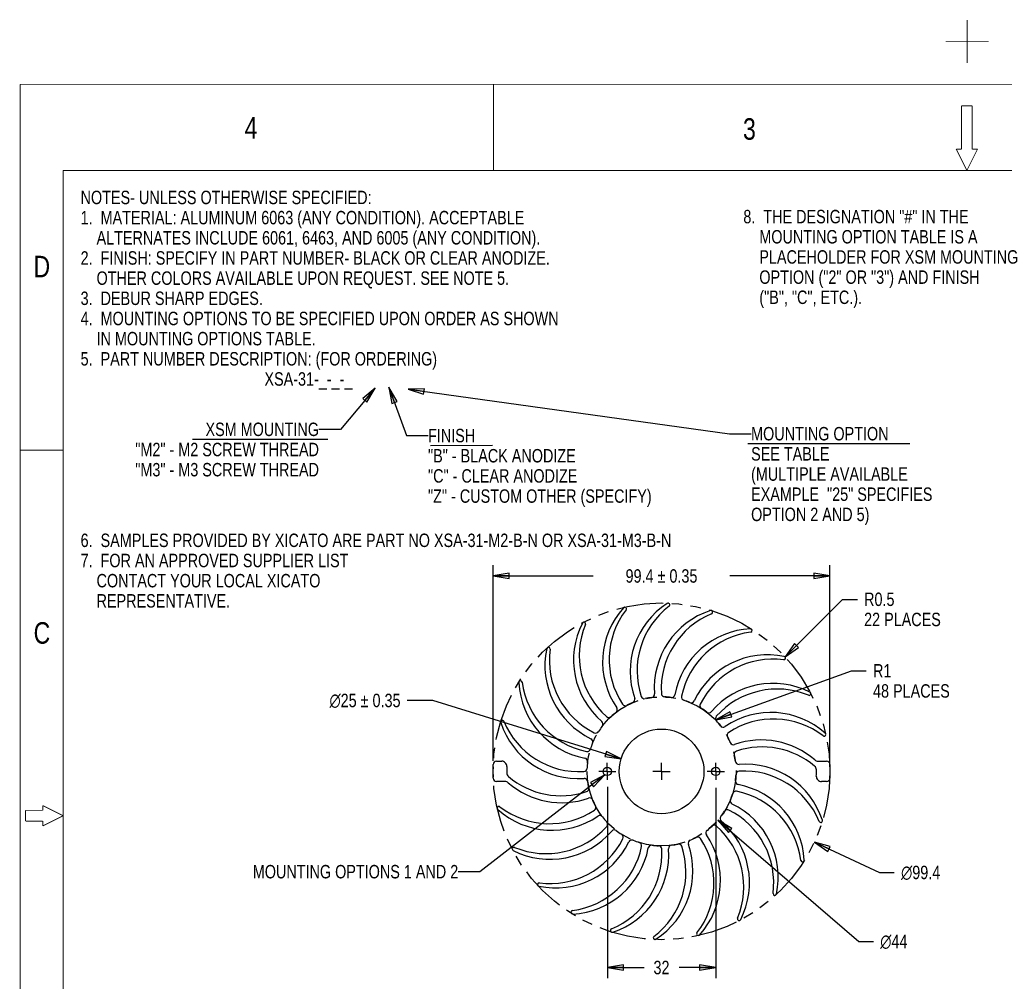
# Model space of a CAD drawing. Header units: inches. Extents: x 0 to 22, y -0.8 to 17.8.
# Tile 4 of 5: x 0 to 11.4, y 6.6 to 17.8. Entities that reach past the tile are written whole.
import ezdxf

# ---------------------------------------------------------------- set-up
doc = ezdxf.new("R2010")
doc.units = ezdxf.units.IN
doc.header["$LTSCALE"] = 1.21
doc.header["$MEASUREMENT"] = 0
doc.linetypes.add('CENTER', pattern=[0.6, 0.375, -0.075, 0.075, -0.075])
doc.linetypes.add('PHANTOM', pattern=[0.8, 0.45, -0.05, 0.1, -0.05, 0.1, -0.05])
doc.layers.get('0').update_dxf_attribs({"linetype": 'CONTINUOUS'})
doc.layers.add('02___PRT_ALL_AXES', color=7, linetype='CONTINUOUS')
doc.layers.add('DEFAULT_3', color=7, linetype='PHANTOM')
doc.styles.get("Standard").update_dxf_attribs({"font": 'txt', "width": 0.8})
doc.styles.add('TEXTSTYLE_1', font='gdt', dxfattribs={"width": 0.8})
doc.dimstyles.new('DIMSTYLE_1', dxfattribs={"dimtxt": 0.15625, "dimasz": 0.1875, "dimexe": 0.18, "dimexo": 0.0625, "dimgap": 0.09, "dimtad": 0, "dimtih": 1, "dimtoh": 1, "dimzin": 4, "dimdsep": 46, "dimtxsty": 'STANDARD', "dimblk": 'CLOSED', "dimblk1": 'CLOSED', "dimblk2": 'CLOSED', "dimcen": 0.09, "dimadec": 0, "dimazin": 0, "dimtfac": 1, "dimtofl": 0, "dimtmove": 0, "dimatfit": 3, "dimldrblk": 'CLOSED', "dimfxl": 1, "dimtolj": 1, "dimtzin": 4, "dimarcsym": 0})
doc.dimstyles.new('DIMSTYLE_2', dxfattribs={"dimtxt": 0.15625, "dimasz": 0.1875, "dimexe": 0.18, "dimexo": 0.0625, "dimgap": 0.09, "dimtad": 0, "dimtih": 1, "dimtoh": 1, "dimzin": 4, "dimdsep": 46, "dimtxsty": 'STANDARD', "dimblk": 'CLOSED', "dimblk1": 'CLOSED', "dimblk2": 'CLOSED', "dimcen": 0.09, "dimadec": 0, "dimazin": 0, "dimtfac": 1, "dimtofl": 0, "dimtmove": 0, "dimatfit": 3, "dimldrblk": 'CLOSED', "dimfxl": 1, "dimtolj": 1, "dimtzin": 4, "dimarcsym": 0})
doc.dimstyles.new('DIMSTYLE_3', dxfattribs={"dimtxt": 0.15625, "dimasz": 0.1875, "dimexe": 0.18, "dimexo": 0.0625, "dimgap": 0.09, "dimtad": 0, "dimtih": 1, "dimtoh": 1, "dimdec": 3, "dimzin": 4, "dimdsep": 46, "dimtxsty": 'STANDARD', "dimblk": 'CLOSED', "dimblk1": 'CLOSED', "dimblk2": 'CLOSED', "dimcen": 0.09, "dimadec": 0, "dimazin": 0, "dimtfac": 1, "dimtdec": 3, "dimtofl": 0, "dimtmove": 0, "dimatfit": 3, "dimldrblk": 'CLOSED', "dimfxl": 1, "dimtolj": 1, "dimtzin": 4, "dimarcsym": 0})
doc.dimstyles.get("Standard").update_dxf_attribs({"dimtxt": 0.15625, "dimasz": 0.1875, "dimexe": 0.18, "dimexo": 0.0625, "dimgap": 0.09, "dimtad": 0, "dimtih": 1, "dimtoh": 1, "dimzin": 4, "dimdsep": 46, "dimtxsty": 'STANDARD', "dimblk": 'CLOSED', "dimblk1": 'CLOSED', "dimblk2": 'CLOSED', "dimcen": 0.09, "dimadec": 0, "dimazin": 0, "dimtp": 0.01, "dimtm": 0.01, "dimtfac": 1, "dimtofl": 0, "dimtmove": 0, "dimatfit": 3, "dimldrblk": 'CLOSED', "dimfxl": 1, "dimtolj": 1, "dimtzin": 4, "dimarcsym": 0})

# ---------------------------------------------------------------- blocks, each defined once
blk = doc.blocks.new('_CLOSED')
at = {"color": 0, "linetype": 'BYBLOCK'}
for p, q in [((0, 0), (-1, 0.167)), ((-1, 0.167), (-1, -0.167)), ((-1, -0.167), (0, 0)), ((-1, 0), (0, 0))]:
    blk.add_line(p, q, dxfattribs=at)
blk = doc.blocks.new('*D1')
at = {"color": 2, "linetype": 'CONTINUOUS'}
for p, q in [((4.807, 9.84), (4.508, 9.84)), ((6.992, 9.162), (4.807, 9.84))]:
    blk.add_line(p, q, dxfattribs=at)
at = {"color": 2, "linetype": 'CONTINUOUS', "xscale": 0.1875, "yscale": 0.1875, "zscale": 0.1875, "rotation": 342.7657215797}
blk.add_blockref('_CLOSED', (6.992, 9.162), dxfattribs=at)
at = {"color": 2, "linetype": 'CONTINUOUS', "insert": (4.43, 9.918), "char_height": 0.15625, "width": 1.39062, "attachment_point": 3, "line_spacing_factor": 0.9, "style": 'TEXTSTYLE_1'}
blk.add_mtext('{\\Fgdt;n}\\Ftxt;25 \\Fgdt;{\\Fgdt;`}\\Ftxt; 0.35', dxfattribs=at)
blk = doc.blocks.new('*D2')
at = {"color": 2, "linetype": 'CONTINUOUS'}
for p, q in [((8.118, 8.45), (9.754, 7.039)), ((9.754, 7.039), (9.926, 7.039))]:
    blk.add_line(p, q, dxfattribs=at)
at = {"color": 2, "linetype": 'CONTINUOUS', "xscale": 0.1875, "yscale": 0.1875, "zscale": 0.1875, "rotation": 139.2147624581}
blk.add_blockref('_CLOSED', (8.118, 8.45), dxfattribs=at)
at = {"color": 2, "linetype": 'CONTINUOUS', "insert": (10.004, 7.117), "char_height": 0.15625, "width": 0.45833, "attachment_point": 1, "line_spacing_factor": 0.9, "style": 'TEXTSTYLE_1'}
blk.add_mtext('{\\Fgdt;n}\\Ftxt;44', dxfattribs=at)
blk = doc.blocks.new('*D3')
at = {"color": 2, "linetype": 'CONTINUOUS'}
for p, q in [((8.092, 9.616), (9.67, 10.185)), ((9.67, 10.185), (9.841, 10.185))]:
    blk.add_line(p, q, dxfattribs=at)
at = {"color": 2, "linetype": 'CONTINUOUS', "xscale": 0.1875, "yscale": 0.1875, "zscale": 0.1875, "rotation": 199.8294066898}
blk.add_blockref('_CLOSED', (8.092, 9.616), dxfattribs=at)
at = {"color": 2, "linetype": 'CONTINUOUS', "insert": (9.92, 10.263), "char_height": 0.1562, "width": 1.125, "attachment_point": 1, "line_spacing_factor": 0.9}
blk.add_mtext('R1\\P48 PLACES', dxfattribs=at)
blk = doc.blocks.new('*D4')
at = {"color": 2, "linetype": 'CONTINUOUS'}
for p, q in [((8.899, 10.345), (9.566, 11.015)), ((9.566, 11.015), (9.738, 11.015))]:
    blk.add_line(p, q, dxfattribs=at)
at = {"color": 2, "linetype": 'CONTINUOUS', "xscale": 0.1875, "yscale": 0.1875, "zscale": 0.1875, "rotation": 225.154116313}
blk.add_blockref('_CLOSED', (8.899, 10.345), dxfattribs=at)
at = {"color": 2, "linetype": 'CONTINUOUS', "insert": (9.816, 11.094), "char_height": 0.1562, "width": 1.125, "attachment_point": 1, "line_spacing_factor": 0.9}
blk.add_mtext('R0.5\\P22 PLACES', dxfattribs=at)
blk = doc.blocks.new('*D9')
at = {"color": 2, "linetype": 'CONTINUOUS'}
for p, q in [((9.238, 8.193), (9.996, 7.841)), ((9.996, 7.841), (10.167, 7.841))]:
    blk.add_line(p, q, dxfattribs=at)
at = {"color": 2, "linetype": 'CONTINUOUS', "xscale": 0.1875, "yscale": 0.1875, "zscale": 0.1875, "rotation": 155.1228412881}
blk.add_blockref('_CLOSED', (9.238, 8.193), dxfattribs=at)
at = {"color": 2, "linetype": 'CONTINUOUS', "insert": (10.246, 7.919), "char_height": 0.15625, "width": 0.70833, "attachment_point": 1, "line_spacing_factor": 0.9, "style": 'TEXTSTYLE_1'}
blk.add_mtext('{\\Fgdt;n}\\Ftxt;99.4', dxfattribs=at)
blk = doc.blocks.new('*D15')
at = {"color": 2, "linetype": 'CONTINUOUS'}
for p, q in [((5.506, 9.137), (5.506, 11.412)), ((9.419, 9.157), (9.419, 11.412)), ((5.506, 11.287), (6.668, 11.287)), ((9.419, 11.287), (8.257, 11.287))]:
    blk.add_line(p, q, dxfattribs=at)
at = {"color": 2, "linetype": 'CONTINUOUS', "xscale": 0.1875, "yscale": 0.1875, "zscale": 0.1875, "rotation": 180}
blk.add_blockref('_CLOSED', (5.506, 11.287), dxfattribs=at)
at = {"color": 2, "linetype": 'CONTINUOUS', "xscale": 0.1875, "yscale": 0.1875, "zscale": 0.1875}
blk.add_blockref('_CLOSED', (9.419, 11.287), dxfattribs=at)
at = {"color": 2, "linetype": 'CONTINUOUS', "insert": (7.462, 11.365), "char_height": 0.15625, "width": 1.43229, "attachment_point": 2, "line_spacing_factor": 0.9}
blk.add_mtext('99.4 \\Fgdt;{\\Fgdt;`}\\Ftxt; 0.35', dxfattribs=at)
blk = doc.blocks.new('*D16')
at = {"color": 2, "linetype": 'CONTINUOUS'}
for p, q in [((6.833, 8.835), (6.833, 6.611)), ((8.092, 8.824), (8.092, 6.611)), ((6.833, 6.736), (7.259, 6.736)), ((8.092, 6.736), (7.666, 6.736))]:
    blk.add_line(p, q, dxfattribs=at)
at = {"color": 2, "linetype": 'CONTINUOUS', "xscale": 0.1875, "yscale": 0.1875, "zscale": 0.1875, "rotation": 180}
blk.add_blockref('_CLOSED', (6.833, 6.736), dxfattribs=at)
at = {"color": 2, "linetype": 'CONTINUOUS', "xscale": 0.1875, "yscale": 0.1875, "zscale": 0.1875}
blk.add_blockref('_CLOSED', (8.092, 6.736), dxfattribs=at)
at = {"color": 2, "linetype": 'CONTINUOUS', "insert": (7.462, 6.814), "char_height": 0.1562, "width": 0.25, "attachment_point": 2, "line_spacing_factor": 0.9}
blk.add_mtext('32', dxfattribs=at)

msp = doc.modelspace()

# ---------------------------------------------------------------- linework, layer by layer
at = {"color": 7, "linetype": 'CONTINUOUS'}
for p, q in [((2.01412, 12.87655), (3.58592, 12.87848)), ((8.46511, 12.82582), (10.34808, 12.82582)), ((4.7798, 12.80392), (5.49658, 12.80601)), ((5.5057, 8.93717), (5.5057, 9.09465)), ((5.54507, 9.13402), (5.60512, 9.13402)), ((9.28159, 9.13402), (9.37983, 9.13402)), ((9.4192, 9.09465), (9.4192, 8.93717)), ((5.64331, 8.8978), (5.54507, 8.8978)), ((9.37983, 8.8978), (9.31978, 8.8978))]:
    msp.add_line(p, q, dxfattribs=at)
at = {"color": 7, "linetype": 'CONTINUOUS', "const_width": 0.01}
for points in [[(11.01294, 17.74717), (11.01294, 17.24717)], [(10.76294, 17.5), (11.26294, 17.5)], [(0.01, 17), (0.01, 0)], [(22.01, 17), (0.01, 17)], [(5.51, 17), (5.51, 16)], [(10.9475, 16.75), (10.9475, 16.24717)], [(10.9475, 16.75), (11.0725, 16.75)], [(11.0725, 16.75), (11.0725, 16.24717)], [(11.01, 16), (10.885, 16.25)], [(10.88641, 16.24717), (10.9475, 16.24717)], [(11.01, 16), (11.135, 16.25)], [(11.0725, 16.24717), (11.13359, 16.24717)], [(0.51, 16), (0.51, 1)], [(21.51, 16), (0.51, 16)], [(0.51, 12.75), (0.01, 12.75)], [(0.27294, 8.61853), (0.27294, 8.5625)], [(0.51, 8.5), (0.27294, 8.61853)], [(0.0725, 8.5625), (0.0725, 8.4375)], [(0.27294, 8.5625), (0.0725, 8.5625)], [(0.51, 8.5), (0.27294, 8.38147)], [(0.27294, 8.4375), (0.0725, 8.4375)], [(0.27294, 8.4375), (0.27294, 8.38147)]]:
    msp.add_lwpolyline(points, dxfattribs=at)
at = {"color": 7, "linetype": 'CONTINUOUS'}
for centre, radius in [((7.46245, 9.01591), 0.49213), ((6.83253, 9.01591), 0.04921), ((8.09237, 9.01591), 0.04921)]:
    msp.add_circle(centre, radius, dxfattribs=at)
for centre, radius, start, end in [((7.72265, 10.28675), 0.94488, 138.066631, 214.256728), ((7.79863, 10.31603), 0.94488, 142.356502, 213.361794), ((7.03486, 10.90514), 0.01969, 322.356502, 138.066631), ((8.0427, 10.1761), 0.94488, 123.066631, 199.256728), ((8.12367, 10.18472), 0.94488, 127.356502, 198.361794), ((8.3232, 9.98639), 0.94488, 108.066631, 184.256728), ((7.5384, 10.95143), 0.01969, 307.356502, 123.066631), ((8.03676, 10.86582), 0.01969, 292.356502, 108.066631), ((8.40365, 9.97376), 0.94488, 112.356502, 183.361794), ((7.38486, 10.31079), 0.94488, 153.066631, 229.256728), ((7.45068, 10.35874), 0.94488, 157.356502, 228.361794), ((6.56046, 10.73009), 0.01969, 337.356502, 153.066631), ((8.54505, 9.73054), 0.94488, 93.066631, 169.256728), ((8.49598, 10.65415), 0.01969, 277.356502, 93.066631), ((8.61949, 9.69752), 0.94488, 97.356502, 168.361794), ((7.05237, 10.24659), 0.94488, 168.066631, 244.256728), ((6.14753, 10.43823), 0.01969, 352.356502, 168.066631), ((7.10353, 10.30994), 0.94488, 172.356502, 243.361794), ((8.69312, 9.42599), 0.94488, 78.066631, 154.256728), ((8.75647, 9.37483), 0.94488, 82.356502, 153.361794), ((8.88477, 10.33083), 0.01969, 262.356502, 78.066631), ((5.82421, 10.04944), 0.01969, 7.356502, 183.066631), ((6.74782, 10.09852), 0.94488, 183.066631, 259.256728), ((6.78084, 10.17295), 0.94488, 187.356502, 258.361794), ((8.75733, 9.0935), 0.94488, 63.066631, 139.256728), ((8.80528, 9.02768), 0.94488, 67.356502, 138.361794), ((7.11351, 9.85149), 0.03937, 292.665185, 19.256728), ((7.26426, 9.89947), 0.03937, 198.361794, 282.64265), ((7.46245, 9.01591), 0.86614, 97.665185, 102.64265), ((7.34167, 9.91333), 0.03937, 277.665185, 4.256728), ((7.49969, 9.92066), 0.03937, 183.361794, 267.64265), ((7.46245, 9.01591), 0.86614, 82.665185, 87.64265), ((7.57805, 9.91401), 0.03937, 262.665185, 349.256728), ((7.73259, 9.88019), 0.03937, 168.361794, 252.64265), ((7.46245, 9.01591), 0.86614, 67.665185, 72.64265), ((9.17663, 9.9179), 0.01969, 247.356502, 63.066631), ((6.90914, 9.73271), 0.03937, 307.665185, 34.256728), ((7.04233, 9.81807), 0.03937, 213.361794, 297.64265), ((7.46245, 9.01591), 0.86614, 112.665185, 117.64265), ((7.80656, 9.85349), 0.03937, 247.665185, 334.256728), ((7.94708, 9.78082), 0.03937, 153.361794, 237.64265), ((7.46245, 9.01591), 0.86614, 52.665185, 57.64265), ((5.61254, 9.59022), 0.01969, 22.356502, 198.066631), ((6.84903, 9.682), 0.03937, 228.361794, 312.64265), ((7.46245, 9.01591), 0.86614, 127.665185, 132.64265), ((8.01162, 9.73589), 0.03937, 232.665185, 319.256728), ((8.12854, 9.62933), 0.03937, 138.361794, 222.64265), ((8.73328, 8.75571), 0.94488, 48.066631, 124.256728), ((8.76257, 8.67973), 0.94488, 52.356502, 123.361794), ((6.49197, 9.87667), 0.94488, 198.066631, 274.256728), ((6.5046, 9.95711), 0.94488, 202.356502, 273.361794), ((7.46245, 9.01591), 0.86614, 142.665185, 147.64265), ((6.74247, 9.56508), 0.03937, 322.665185, 49.256728), ((7.46245, 9.01591), 0.86614, 37.665185, 42.64265), ((8.17925, 9.56922), 0.03937, 217.665185, 304.256728), ((6.62487, 9.36002), 0.03937, 337.665185, 64.256728), ((6.69754, 9.50054), 0.03937, 243.361794, 327.64265), ((8.2646, 9.43603), 0.03937, 123.361794, 207.64265), ((7.46245, 9.01591), 0.86614, 22.665185, 27.64265), ((9.35167, 9.4435), 0.01969, 232.356502, 48.066631), ((6.59817, 9.28605), 0.03937, 258.361794, 342.64265), ((7.46245, 9.01591), 0.86614, 157.665185, 162.64265), ((8.29803, 9.36485), 0.03937, 202.665185, 289.256728), ((8.62264, 8.43566), 0.94488, 48.976782, 109.256728), ((8.63126, 8.35469), 0.94488, 49.841108, 108.361794), ((6.56435, 9.13152), 0.03937, 352.665185, 79.256728), ((8.34601, 9.2141), 0.03937, 108.361794, 192.64265), ((7.46245, 9.01591), 0.86614, 7.665185, 12.64265), ((5.54507, 9.09465), 0.03937, 90, 180), ((5.60512, 9.07497), 0.05906, 358.178853, 90), ((7.46245, 9.01591), 1.79921, 178.178853, 180.519614), ((6.5577, 9.05316), 0.03937, 273.361794, 357.64265), ((7.46245, 9.01591), 0.86614, 172.665185, 177.64265), ((8.35987, 9.13669), 0.03937, 187.665185, 274.256728), ((8.43293, 8.15516), 0.94488, 18.066631, 94.256728), ((9.20253, 9.03169), 0.05906, 0.519614, 49.841108), ((9.28159, 9.19308), 0.05906, 228.976782, 270), ((9.37983, 9.09465), 0.03937, 0, 90), ((5.54507, 8.93717), 0.03937, 180, 270), ((5.72236, 9.00013), 0.05906, 180.519614, 229.841108), ((6.29364, 9.67713), 0.94488, 229.841108, 288.361794), ((6.56503, 8.89513), 0.03937, 7.665185, 94.256728), ((7.46245, 9.01591), 0.86614, 352.665185, 357.64265), ((8.36719, 8.97867), 0.03937, 93.361794, 177.64265), ((8.42029, 8.07471), 0.94488, 22.356502, 93.361794), ((9.31978, 8.95686), 0.05906, 178.178853, 270), ((7.46245, 9.01591), 1.79921, 358.178853, 0.519614), ((9.37983, 8.93717), 0.03937, 270, 360), ((5.64331, 8.83875), 0.05906, 48.976782, 90), ((6.30226, 9.59616), 0.94488, 228.976782, 289.256728), ((6.57889, 8.81772), 0.03937, 288.361794, 12.64265), ((7.46245, 9.01591), 0.86614, 187.665185, 192.64265), ((8.36055, 8.90031), 0.03937, 172.665185, 259.256728), ((8.17708, 7.93331), 0.94488, 3.066631, 79.256728), ((6.62687, 8.66698), 0.03937, 22.665185, 109.256728), ((7.46245, 9.01591), 0.86614, 337.665185, 342.64265), ((8.32673, 8.74577), 0.03937, 78.361794, 162.64265), ((8.14406, 7.85887), 0.94488, 7.356502, 78.361794), ((5.57322, 8.58832), 0.01969, 52.356502, 228.066631), ((6.16233, 9.35209), 0.94488, 232.356502, 303.361794), ((7.46245, 9.01591), 0.86614, 202.665185, 207.64265), ((6.66029, 8.59579), 0.03937, 303.361794, 27.64265), ((8.30003, 8.6718), 0.03937, 157.665185, 244.256728), ((7.87253, 7.78524), 0.94488, 348.066631, 64.256728), ((6.19161, 9.27611), 0.94488, 228.066631, 304.256728), ((6.74565, 8.4626), 0.03937, 37.665185, 124.256728), ((7.46245, 9.01591), 0.86614, 217.665185, 222.64265), ((8.18243, 8.46674), 0.03937, 142.665185, 229.256728), ((7.46245, 9.01591), 0.86614, 322.665185, 327.64265), ((8.22736, 8.53128), 0.03937, 63.361794, 147.64265), ((7.82137, 7.72189), 0.94488, 352.356502, 63.361794), ((6.11962, 9.00414), 0.94488, 247.356502, 318.361794), ((6.79636, 8.4025), 0.03937, 318.361794, 42.64265), ((7.46245, 9.01591), 0.86614, 307.665185, 312.64265), ((8.07586, 8.34982), 0.03937, 48.361794, 132.64265), ((7.47422, 7.67308), 0.94488, 337.356502, 48.361794), ((7.54003, 7.72103), 0.94488, 333.066631, 49.256728), ((9.31236, 8.4416), 0.01969, 202.356502, 18.066631), ((6.16757, 8.93833), 0.94488, 243.066631, 319.256728), ((6.91328, 8.29593), 0.03937, 52.665185, 139.256728), ((7.46245, 9.01591), 0.86614, 232.665185, 237.64265), ((6.97782, 8.251), 0.03937, 333.361794, 57.64265), ((7.46245, 9.01591), 0.86614, 292.665185, 297.64265), ((7.88257, 8.21376), 0.03937, 33.361794, 117.64265), ((7.20225, 7.74508), 0.94488, 318.066631, 34.256728), ((8.01576, 8.29911), 0.03937, 127.665185, 214.256728), ((5.74827, 8.11392), 0.01969, 67.356502, 243.066631), ((6.23177, 8.60583), 0.94488, 258.066631, 334.256728), ((6.16842, 8.65699), 0.94488, 262.356502, 333.361794), ((6.30541, 8.3343), 0.94488, 277.356502, 348.361794), ((6.37984, 8.30128), 0.94488, 273.066631, 349.256728), ((7.11834, 8.17833), 0.03937, 67.665185, 154.256728), ((7.46245, 9.01591), 0.86614, 247.665185, 252.64265), ((7.19231, 8.15163), 0.03937, 348.361794, 72.64265), ((7.34684, 8.11781), 0.03937, 82.665185, 169.256728), ((7.46245, 9.01591), 0.86614, 262.665185, 267.64265), ((6.80123, 7.8471), 0.94488, 307.356502, 18.361794), ((6.8822, 7.85572), 0.94488, 303.066631, 19.256728), ((7.4252, 8.11117), 0.03937, 3.361794, 87.64265), ((7.58323, 8.11849), 0.03937, 97.665185, 184.256728), ((7.46245, 9.01591), 0.86614, 277.665185, 282.64265), ((7.66064, 8.13235), 0.03937, 18.361794, 102.64265), ((7.81138, 8.18033), 0.03937, 112.665185, 199.256728), ((7.12627, 7.71579), 0.94488, 322.356502, 33.361794), ((6.52125, 8.05807), 0.94488, 292.356502, 3.361794), ((6.60169, 8.04543), 0.94488, 288.066631, 4.256728), ((9.10068, 7.98238), 0.01969, 187.356502, 3.066631), ((6.04013, 7.701), 0.01969, 82.356502, 258.066631), ((8.77736, 7.59359), 0.01969, 172.356502, 348.066631), ((6.42892, 7.37768), 0.01969, 97.356502, 273.066631), ((8.36444, 7.30173), 0.01969, 157.356502, 333.066631), ((6.88814, 7.166), 0.01969, 112.356502, 288.066631), ((7.3865, 7.08039), 0.01969, 127.356502, 303.066631), ((7.89004, 7.12669), 0.01969, 142.356502, 318.066631)]:
    msp.add_arc(centre, radius, start, end, dxfattribs=at)
at = {"layer": '02___PRT_ALL_AXES', "color": 2, "linetype": 'CENTER'}
for p, q in [((6.83253, 9.01591), (6.83253, 9.11592)), ((7.46245, 9.01591), (7.46245, 9.11592)), ((8.09237, 9.01591), (8.09237, 9.11592)), ((6.83253, 9.01591), (6.73252, 9.01591)), ((6.83253, 9.01591), (6.83253, 8.91591)), ((6.83253, 9.01591), (6.93253, 9.01591)), ((7.46245, 9.01591), (7.36244, 9.01591)), ((7.46245, 9.01591), (7.46245, 8.91591)), ((7.46245, 9.01591), (7.56245, 9.01591)), ((8.09237, 9.01591), (7.99237, 9.01591)), ((8.09237, 9.01591), (8.19237, 9.01591)), ((8.09237, 9.01591), (8.09237, 8.91591))]:
    msp.add_line(p, q, dxfattribs=at)
at = {"layer": 'DEFAULT_3', "color": 8, "linetype": 'PHANTOM'}
for radius in [1.95669, 0.86614]:
    msp.add_circle((7.46245, 9.01591), radius, dxfattribs=at)

# ---------------------------------------------------------------- texts
at = {"color": 2, "linetype": 'CONTINUOUS', "line_spacing_factor": 0.9}
for s, insert, char_height, width, attachment_point in [('4', (2.61853, 16.61992), 0.25, 0.2, 1), ('3', (8.40918, 16.60681), 0.25, 0.2, 1), ('NOTES- UNLESS OTHERWISE SPECIFIED:\\P1.  MATERIAL: ALUMINUM 6063 (ANY CONDITION). ACCEPTABLE\\P    ALTERNATES INCLUDE 6061, 6463, AND 6005 (ANY CONDITION).\\P2.  FINISH: SPECIFY IN PART NUMBER- BLACK OR CLEAR ANODIZE.\\P    OTHER COLORS AVAILABLE UPON REQUEST. SEE NOTE 5. \\P3.  DEBUR SHARP EDGES.\\P4.  MOUNTING OPTIONS TO BE SPECIFIED UPON ORDER AS SHOWN\\P    IN MOUNTING OPTIONS TABLE. \\P5.  PART NUMBER DESCRIPTION: (FOR ORDERING)\\P                                              XSA-31-_-_-_\\P \\P \\P \\P \\P \\P \\P \\P6.  SAMPLES PROVIDED BY XICATO ARE PART NO XSA-31-M2-B-N OR XSA-31-M3-B-N\\P7.  FOR AN APPROVED SUPPLIER LIST\\P    CONTACT YOUR LOCAL XICATO \\P    REPRESENTATIVE. ', (0.71254, 15.76433), 0.15625, 9.125, 1), ('8.  THE DESIGNATION "#" IN THE\\P    MOUNTING OPTION TABLE IS A\\P    PLACEHOLDER FOR XSM MOUNTING\\P    OPTION ("2" OR "3") AND FINISH\\P    ("B", "C", ETC.).', (8.41311, 15.54161), 0.15625, 4.25, 1), ('D', (0.16544, 15.00785), 0.25, 0.2, 1), ('XSM MOUNTING\\P"M2" - M2 SCREW THREAD\\P"M3" - M3 SCREW THREAD', (3.48243, 13.06914), 0.15625, 2.75, 3), ('FINISH\\P"B" - BLACK ANODIZE\\P"C" - CLEAR ANODIZE\\P"Z" - CUSTOM OTHER (SPECIFY)', (4.74949, 12.99672), 0.15625, 3.5, 1), ('MOUNTING OPTION\\PSEE TABLE\\P(MULTIPLE AVAILABLE\\PEXAMPLE  "25" SPECIFIES\\POPTION 2 AND 5)', (8.50311, 13.01838), 0.15625, 2.875, 1), ('C', (0.16674, 10.74948), 0.25, 0.2, 1), ('MOUNTING OPTIONS 1 AND 2', (5.10024, 7.92811), 0.15625, 3, 3)]:
    msp.add_mtext(s, dxfattribs=dict(at, insert=insert, char_height=char_height, width=width, attachment_point=attachment_point))

# ---------------------------------------------------------------- dimensions: what is measured, and where the dimension line sits
at = {"color": 2, "linetype": 'CONTINUOUS'}
dim = msp.add_linear_dim(base=(5.5057, 11.28688), p1=(9.4192, 9.15715), p2=(5.5057, 9.13662), angle=180, text='<> %%p 0.35', dimstyle='DIMSTYLE_1', dxfattribs=at)
dim.commit()
dim.dimension.update_dxf_attribs({"geometry": '*D15', "text_midpoint": (7.1812, 11.28688), "dimtype": 160})
for center, mpoint, text, picture, middle in [((8.88477, 10.33083), (8.89865, 10.34478), '<>\\P22 PLACES', '*D4', (10.37822, 10.89826)), ((8.12854, 9.62933), (8.0915, 9.61597), '<>\\P48 PLACES', '*D3', (10.48201, 10.06782))]:
    dim = msp.add_radius_dim(center=center, mpoint=mpoint, text=text, dimstyle='DIMSTYLE_3', dxfattribs=at)
    dim.commit()
    dim.dimension.update_dxf_attribs({"geometry": picture, "text_midpoint": middle, "dimtype": 164})
dim = msp.add_diameter_dim_2p(p1=(6.99242, 9.16172), p2=(7.93248, 8.8701), text='<> %%p 0.35', dimstyle='DIMSTYLE_2', dxfattribs=at)
dim.commit()
dim.dimension.update_dxf_attribs({"geometry": '*D1', "text_midpoint": (3.31801, 9.83969), "dimtype": 163})
for p1, p2, picture, middle in [((9.23758, 8.19278), (5.68731, 9.83904), '*D9', (10.59975, 7.8413)), ((8.11826, 8.45013), (6.80664, 9.5817), '*D2', (10.23282, 7.03922))]:
    dim = msp.add_diameter_dim_2p(p1=p1, p2=p2, dimstyle='DIMSTYLE_2', dxfattribs=at)
    dim.commit()
    dim.dimension.update_dxf_attribs({"geometry": picture, "text_midpoint": middle, "dimtype": 163})
dim = msp.add_linear_dim(base=(8.09237, 6.73636), p1=(6.83253, 8.83482), p2=(8.09237, 8.82375), dimstyle='DIMSTYLE_1', dxfattribs=at)
dim.commit()
dim.dimension.update_dxf_attribs({"geometry": '*D16', "text_midpoint": (7.33745, 6.73636), "dimtype": 160})

# ---------------------------------------------------------------- leaders
for points in [[(4.13634, 13.47098), (3.73243, 12.99101), (3.48243, 12.99101)], [(4.29544, 13.47936), (4.49949, 12.91859), (4.74949, 12.91859)], [(4.51669, 13.45617), (8.25311, 12.94025), (8.50311, 12.94025)], [(6.8026, 8.97685), (5.35024, 7.84998), (5.10024, 7.84998)]]:
    msp.add_leader(points, dimstyle='STANDARD', override={"dimtad": 0}, dxfattribs=at)

doc.saveas('drawing.dxf')
